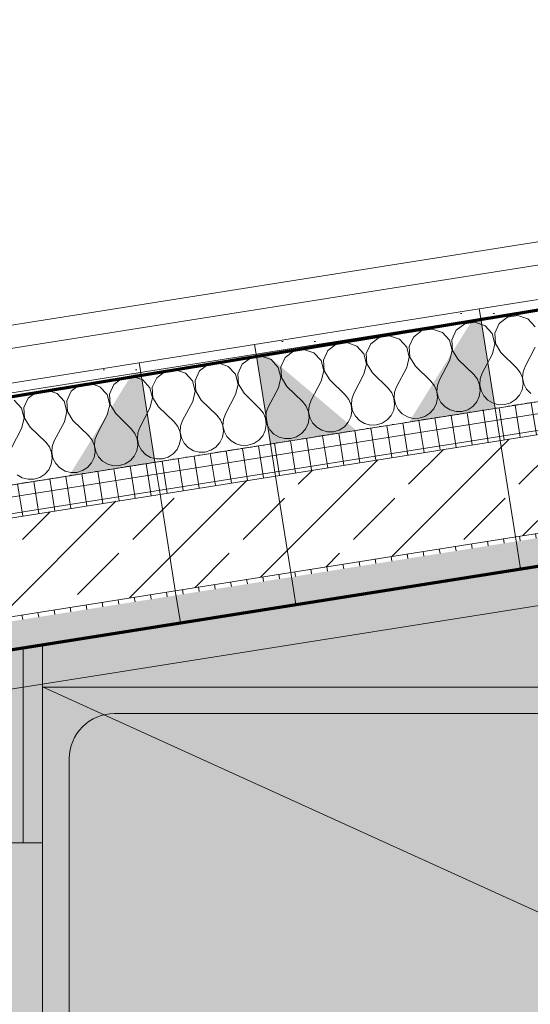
# Model space of a CAD drawing. Header units: millimetres. Extents: x 1523 to 73204, y -91281 to 10268.
# Tile 104 of 120: x 59096 to 59881, y -55233 to -53718. Entities that reach past the tile are written whole.
import ezdxf

# ---------------------------------------------------------------- set-up
doc = ezdxf.new("R2010")
doc.units = ezdxf.units.MM
doc.linetypes.add('CAx_nichtHalbton', pattern=[20001.0584, 10000, -0.5292, 10000, -0.5292])
doc.linetypes.add('IMPORT-STRICHPUNKT _7_', pattern=[20, 10, -5, 0, -5])
for name, color, linetype, lineweight, true_color in [('50 A--Möblierung', 7, 'Continuous', 13, 0x656565), ('50 A--Sanitäreinrichtung', 7, 'Continuous', 13, 0x656565), ('80 A--Raum', 7, 'Continuous', 13, 0x656565), ('90 A--Achsraster _1_50_', 7, 'IMPORT-STRICHPUNKT _7_', 13, 0x656565), ('Neubau_10 A--Wand innen _tragend_', 7, 'Continuous', 13, 0x656565), ('Neubau_20 A--Gründungsbelag', 7, 'Continuous', 13, 0x656565), ('Neubau_50 A--Sanitäreinrichtung _ Trennwand', 7, 'Continuous', 13, 0x656565), ('Sockelbeschichtung Sprühnebel', 7, 'Continuous', 13, 0x656565), ('Xref_706_5_--_ÜP_-1_000_16_Übersichtsplan UG_IFC 2025_01_13_dwg', 7, 'Continuous', 13, 0x767676), ('XX', 7, 'Continuous', 18, 0x804040)]:
    doc.layers.add(name, color=color, linetype=linetype, lineweight=lineweight, true_color=true_color)
doc.layers.add('Ax-50_BM-Bem', color=7, linetype='Continuous', lineweight=9)
doc.layers.add('Ax_BM-Bem', color=7, linetype='Continuous', lineweight=9)
doc.styles.add('ISOCPEUR_3', font='isocpeur.ttf', dxfattribs={"height": 90})
doc.dimstyles.new('KI_1_8_mm_Isocpeur__cm_m__Aufrundung_auf_5_mm_ELT_Gesamtbemaßung_1', dxfattribs={"dimscale": 304.8, "dimtxt": 89.638306, "dimasz": 0.492126, "dimexe": 0.295276, "dimexo": 0.0625, "dimgap": 0.049213, "dimtad": 1, "dimlfac": 0.001, "dimrnd": 0.005, "dimzin": 0, "dimdsep": 46, "dimtxsty": 'ISOCPEUR_3', "dimblk1": 'OBLIQUE', "dimblk2": 'OBLIQUE', "dimsah": 1, "dimcen": 0.09, "dimdle": 0.295276, "dimadec": 0, "dimazin": 0, "dimtfac": 1, "dimtdec": 4, "dimtix": 1, "dimtmove": 0, "dimatfit": 3, "dimfxl": 0.984252, "dimfxlon": 1, "dimtvp": 1, "dimtfill": 1, "dimtolj": 1, "dimtzin": 0, "dimlwd": 25, "dimlwe": 25, "dimarcsym": 2})
pattern_1 = [(275.336, (0, 0), (24.8916616, 2.324905), []), (5.336, (0, 0), (-2.324905, 24.8916616), [])]

# ---------------------------------------------------------------- blocks, each defined once
blk = doc.blocks.new('Xref_706_5_--_ÜP_-1_000_11_Übersichtsplan UG_IFC 2024_09_30_dwg_Duschwanne 02 27-41959593-SuD_-1UG gesamt Plot  - Blatt 7')
at = {"layer": '50 A--Sanitäreinrichtung', "color": 9, "true_color": 0xcbcbcb}
for p, q in [((110, 1059), (890, 1059)), ((41, 110), (41, 990)), ((959, 990), (959, 110)), ((890, 41), (110, 41))]:
    blk.add_line(p, q, dxfattribs=at)
at = {"layer": '50 A--Sanitäreinrichtung', "color": 9, "true_color": 0xcbcbcb, "flags": 128}
blk.add_lwpolyline([(0, 0), (1000, 0), (1000, 1100), (0, 1100)], close=True, dxfattribs=at)
at = {"layer": '50 A--Sanitäreinrichtung', "color": 9, "true_color": 0xcbcbcb}
blk.add_circle((170, 550), 16, dxfattribs=at)
for centre, start, end in [((110, 990), 90, 180), ((890, 990), 0, 90), ((110, 110), 180, 270), ((890, 110), 270, 0)]:
    blk.add_arc(centre, 69, start, end, dxfattribs=at)
blk = doc.blocks.new('Xref_706_5_--_ÜP_-1_000_11_Übersichtsplan UG_IFC 2024_09_30_dwg__X308-41959879-SuD_-1UG gesamt Plot  - Blatt 7')
at = {"layer": 'Neubau_10 A--Wand innen _tragend_', "color": 9, "true_color": 0xcbcbcb, "flags": 128}
for points in [[(46600.2, -72333.7), (46592.9, -72339.3), (46584.3, -72342.6), (46575.1, -72343.5), (46566.1, -72341.8), (46557.9, -72337.8), (46530.3, -72319)], [(46499, -72315.7), (46485.9, -72325.3), (46478.9, -72340), (46479.6, -72356.2), (46488, -72370.2), (46501.9, -72378.5), (46518.1, -72379.3), (46532.8, -72372.3), (46558.5, -72351.1)], [(46558.5, -72351.1), (46566.3, -72346.3), (46575.2, -72343.8), (46584.4, -72343.8), (46593.2, -72346.3), (46601, -72351.2), (46607.2, -72358), (46611.3, -72366.2), (46613, -72375.2), (46612.1, -72384.4), (46608.8, -72393), (46603.3, -72400.3), (46596, -72405.9), (46587.4, -72409.2), (46578.3, -72410.1), (46569.2, -72408.4), (46561, -72404.4), (46533.4, -72385.6), (46518.1, -72380), (46502.1, -72382.3), (46489, -72391.9), (46482, -72406.6), (46482.7, -72422.8), (46491.1, -72436.8), (46505, -72445.1), (46521.2, -72445.9), (46535.9, -72438.9), (46561.6, -72417.7)], [(46561.6, -72417.7), (46569.4, -72412.9), (46578.3, -72410.4), (46587.5, -72410.4), (46596.3, -72412.9), (46604.1, -72417.8), (46610.3, -72424.6), (46614.4, -72432.8), (46616.1, -72441.8), (46615.3, -72451), (46611.9, -72459.6), (46606.4, -72466.9), (46599.1, -72472.5), (46590.5, -72475.8), (46581.4, -72476.7), (46572.3, -72475), (46564.1, -72471), (46536.5, -72452.2), (46521.2, -72446.6), (46505.2, -72448.9), (46492.1, -72458.5), (46485.1, -72473.2), (46485.8, -72489.4), (46494.2, -72503.3), (46508.1, -72511.7), (46524.3, -72512.5), (46539, -72505.5), (46564.7, -72484.3)], [(46564.7, -72484.3), (46572.5, -72479.5), (46581.4, -72477), (46590.6, -72477), (46599.4, -72479.5), (46607.2, -72484.4), (46613.4, -72491.2), (46617.5, -72499.4), (46619.2, -72508.4), (46618.4, -72517.6), (46615, -72526.2), (46609.5, -72533.5), (46602.2, -72539.1), (46593.6, -72542.4), (46584.5, -72543.3), (46575.4, -72541.6), (46567.2, -72537.6), (46539.6, -72518.8), (46524.3, -72513.2), (46508.3, -72515.5), (46495.2, -72525.1), (46488.2, -72539.8), (46488.9, -72556), (46497.3, -72569.9), (46511.2, -72578.3), (46527.4, -72579.1), (46542.1, -72572.1), (46567.8, -72550.9)], [(46567.8, -72550.9), (46575.6, -72546.1), (46584.5, -72543.6), (46593.7, -72543.6), (46602.5, -72546.1), (46610.3, -72551), (46616.5, -72557.8), (46620.6, -72566), (46622.3, -72575), (46621.5, -72584.2), (46618.1, -72592.8), (46612.6, -72600.1), (46605.3, -72605.7), (46596.7, -72609), (46587.6, -72609.9), (46578.5, -72608.2), (46570.3, -72604.1), (46542.7, -72585.4), (46527.5, -72579.8), (46511.4, -72582.1), (46498.3, -72591.7), (46491.3, -72606.4), (46492, -72622.6), (46500.4, -72636.5), (46514.3, -72644.9), (46530.5, -72645.7), (46545.2, -72638.7), (46570.9, -72617.5)], [(46570.9, -72617.5), (46578.7, -72612.6), (46587.6, -72610.2), (46596.8, -72610.2), (46605.6, -72612.7), (46613.4, -72617.5), (46619.6, -72624.3), (46623.7, -72632.6), (46625.4, -72641.6), (46624.6, -72650.8), (46621.2, -72659.4), (46615.7, -72666.7), (46608.4, -72672.3), (46599.8, -72675.6), (46590.7, -72676.5), (46581.6, -72674.8), (46573.4, -72670.7), (46545.8, -72652), (46530.6, -72646.4), (46514.5, -72648.7), (46501.4, -72658.3), (46494.4, -72673), (46495.2, -72689.2), (46503.5, -72703.1), (46517.4, -72711.5), (46533.6, -72712.3), (46548.3, -72705.3), (46574, -72684.1)], [(46574, -72684.1), (46581.8, -72679.2), (46590.7, -72676.7), (46599.9, -72676.8), (46608.7, -72679.3), (46616.5, -72684.1), (46622.7, -72690.9), (46626.8, -72699.2), (46628.5, -72708.2), (46627.7, -72717.4), (46624.4, -72726), (46618.8, -72733.3), (46611.5, -72738.9), (46602.9, -72742.2), (46593.8, -72743.1), (46584.7, -72741.4), (46576.5, -72737.3), (46548.9, -72718.6), (46533.7, -72713), (46517.6, -72715.3), (46504.5, -72724.9), (46497.5, -72739.6), (46498.3, -72755.8), (46506.6, -72769.7), (46520.5, -72778.1), (46536.7, -72778.9), (46551.4, -72771.9), (46577.1, -72750.7)], [(46577.1, -72750.7), (46584.9, -72745.8), (46593.8, -72743.3), (46603, -72743.4), (46611.8, -72745.9), (46619.6, -72750.7), (46625.8, -72757.5), (46629.9, -72765.8), (46631.6, -72774.8), (46630.8, -72784), (46627.5, -72792.5), (46621.9, -72799.9), (46614.6, -72805.5), (46606, -72808.8), (46596.9, -72809.7), (46587.8, -72808), (46579.6, -72803.9), (46552, -72785.2), (46536.8, -72779.6), (46520.7, -72781.9), (46507.6, -72791.5), (46500.6, -72806.2), (46501.4, -72822.4), (46509.7, -72836.3), (46523.6, -72844.7), (46539.8, -72845.4), (46554.5, -72838.5), (46580.2, -72817.3), (46588, -72812.4), (46596.9, -72809.9), (46606.1, -72810), (46614.9, -72812.5), (46622.7, -72817.3), (46628.9, -72824.1), (46633, -72832.4), (46634.7, -72841.4), (46633.9, -72850.6), (46630.6, -72859.1), (46625, -72866.5), (46617.7, -72872), (46609.1, -72875.4), (46600, -72876.3), (46590.9, -72874.6), (46582.7, -72870.5), (46555.1, -72851.8), (46539.9, -72846.2), (46523.8, -72848.5), (46510.7, -72858.1), (46503.7, -72872.8), (46504.5, -72889), (46512.8, -72902.9), (46526.7, -72911.3), (46542.9, -72912), (46557.6, -72905.1), (46583.3, -72883.8)], [(46583.3, -72883.8), (46591.1, -72879), (46600, -72876.5), (46609.2, -72876.5), (46618, -72879.1), (46625.8, -72883.9), (46632, -72890.7), (46636.1, -72899), (46637.8, -72908), (46637, -72917.2), (46633.7, -72925.7), (46628.1, -72933.1), (46620.8, -72938.6), (46612.2, -72942), (46603.1, -72942.9), (46594, -72941.2), (46585.8, -72937.1), (46558.2, -72918.4), (46543, -72912.8), (46526.9, -72915.1), (46513.8, -72924.7), (46506.8, -72939.3), (46507.6, -72955.6), (46515.9, -72969.5), (46529.8, -72977.9), (46546, -72978.6), (46560.7, -72971.7), (46586.4, -72950.4)], [(46586.4, -72950.4), (46594.2, -72945.6), (46603.1, -72943.1), (46612.3, -72943.1), (46621.1, -72945.7), (46628.9, -72950.5), (46635.1, -72957.3), (46639.2, -72965.6), (46640.9, -72974.6), (46640.1, -72983.8), (46636.8, -72992.3), (46631.2, -72999.7), (46623.9, -73005.2), (46615.3, -73008.6), (46606.2, -73009.4), (46597.1, -73007.8), (46588.9, -73003.7), (46561.3, -72985), (46546.1, -72979.4), (46530, -72981.7), (46516.9, -72991.3), (46509.9, -73005.9), (46510.7, -73022.2), (46519, -73036.1), (46532.9, -73044.4), (46549.1, -73045.2), (46563.8, -73038.3), (46589.5, -73017)], [(46589.5, -73017), (46597.3, -73012.2), (46606.2, -73009.7), (46615.4, -73009.7), (46624.2, -73012.3), (46632, -73017.1), (46638.2, -73023.9), (46642.3, -73032.1), (46644, -73041.2), (46643.2, -73050.3), (46639.9, -73058.9), (46634.3, -73066.3), (46627, -73071.8), (46618.4, -73075.2), (46609.3, -73076), (46600.2, -73074.4), (46592, -73070.3), (46564.4, -73051.6), (46549.2, -73046), (46533.1, -73048.3), (46520, -73057.9), (46513, -73072.5), (46513.8, -73088.8), (46522.1, -73102.7), (46536, -73111), (46552.2, -73111.8), (46566.9, -73104.8), (46592.6, -73083.6)], [(46592.6, -73083.6), (46600.4, -73078.8), (46609.3, -73076.3), (46618.5, -73076.3), (46627.3, -73078.9), (46635.2, -73083.7), (46641.3, -73090.5), (46645.4, -73098.7), (46647.1, -73107.8), (46646.3, -73116.9), (46643, -73125.5), (46637.4, -73132.9)], [(46595.1, -73136.9), (46567.5, -73118.2), (46552.3, -73112.6), (46536.2, -73114.9), (46523.1, -73124.5)]]:
    blk.add_lwpolyline(points, dxfattribs=at)
blk = doc.blocks.new('Xref_706_5_--_ÜP_-1_000_11_Übersichtsplan UG_IFC 2024_09_30_dwg_Standard-Rastermarker_30-41960584-SuD_-1UG gesamt Plot  - Blatt 7')
at = {"layer": '90 A--Achsraster _1_50_', "color": 9, "true_color": 0xcbcbcb}
blk.add_line((0, 0), (53500.2, 0), dxfattribs=at)
blk = doc.blocks.new('Xref_706_5_--_ÜP_-1_000_16_Übersichtsplan UG_IFC 2025_01_13_dwg-35469238-SuD_-1UG gesamt Plot  - Blatt 7')
at = {"layer": '80 A--Raum', "true_color": 0xededed}
h = blk.add_hatch(color=7, dxfattribs=at)
h.paths.add_polyline_path([(61847.8, -73728.5), (62068.4, -70283.8), (50086.1, -69516.5), (50884.6, -78065), (53632.7, -78241), (53963.7, -73071.6), (56757.9, -73250.5), (56593.1, -75825.2), (61692.6, -76151.8), (61739, -75427.3)])
h.paths.add_polyline_path([(53389.3, -75051.4), (53380.5, -75188.6), (53360.3, -75112.2), (53390.1, -75039)])
h.paths.add_polyline_path([(53360.3, -75112.2), (53330.6, -75185.5), (53340.2, -75035.8), (53346.9, -75061.2)])
h.paths.add_polyline_path([(53400.4, -73035.5), (53400.4, -73035.5), (53375.5, -73033.9)])
h.paths.add_polyline_path([(53392.5, -73160.3), (53390.9, -73185.2), (53370.7, -73108.8), (53400.4, -73035.5), (53398.8, -73060.5)])
h.paths.add_polyline_path([(53370.7, -73108.8), (53341, -73182), (53350.5, -73032.3)])
at = {"layer": 'Neubau_10 A--Wand innen _tragend_', "true_color": 0xcbcbcb}
h = blk.add_hatch(dxfattribs=at)
h.set_pattern_fill('FP_4', color=9, style=0, pattern_type=2)
h.set_pattern_definition([(131.336, (0, 0), (90.10192, 79.25683), []), (131.336, (-45.05, -39.63), (90.10192, 79.25683), [90, -30])])
h.paths.add_polyline_path([(50391, -72858.5), (50061.7, -69333.3), (49912.3, -69347.3), (50241.6, -72872.5)])
h = blk.add_hatch(dxfattribs=at)
h.set_pattern_fill('FP_15', color=9, style=0, pattern_type=2)
h.set_pattern_definition(pattern_1)
h.paths.add_polyline_path([(50398.2, -72857.9), (50086.1, -69516.5), (50129.3, -69519.3), (50111.5, -69328.7), (50061.7, -69333.3), (50391, -72858.5)])
h = blk.add_hatch(dxfattribs=at)
h.set_pattern_fill('FP_15', color=9, style=0, pattern_type=2)
h.set_pattern_definition(pattern_1)
h.paths.add_polyline_path([(50241.6, -72872.5), (49912.3, -69347.3), (49862.6, -69351.9), (50191.8, -72877.1)])
h = blk.add_hatch(dxfattribs=at)
h.set_pattern_fill('FP_9', color=9, style=0, pattern_type=2)
h.set_pattern_definition([(86.336, (0, 0), (-86.42598, 5.53439), [0, -50]), (86.336, (-41.615, 27.72), (-86.42598, 5.53439), [0, -50])])
h.paths.add_polyline_path([(50052.4, -72890.2), (49723.2, -69365), (49708.2, -69366.4), (50037.5, -72891.6)])
at = {"layer": 'Neubau_10 A--Wand innen _tragend_', "true_color": 0xededed}
for points in [[(49948.8, -70275.6), (49936.4, -70142.3), (49797, -70155.3), (49798.2, -70168.2), (49857.1, -70210.2)], [(49968.9, -70490.7), (49956.5, -70357.4), (49828.3, -70490.9), (49829.5, -70503.8), (49838.4, -70502.9)], [(49998.1, -70803), (49985.6, -70669.6), (49846.3, -70682.6), (49847.5, -70695.6), (49968.9, -70782.2)]]:
    blk.add_hatch(color=7, dxfattribs=at).paths.add_polyline_path(points)
at = {"layer": '50 A--Möblierung', "color": 9, "true_color": 0xcbcbcb, "flags": 128}
blk.add_lwpolyline([(49876.5, -72110.8), (49630, -69472.3), (44153.9, -69983.8), (44400.3, -72622.4)], close=True, dxfattribs=at)
at = {"layer": '50 A--Sanitäreinrichtung', "color": 9, "true_color": 0xcbcbcb}
blk.add_line((50559.2, -70879.5), (50511.6, -71623.1), dxfattribs=at)
at = {"layer": '50 A--Sanitäreinrichtung', "color": 9, "true_color": 0xcbcbcb, "flags": 128}
blk.add_lwpolyline([(50319.7, -70864.2), (50889, -69798.4), (51317.7, -70928.1)], dxfattribs=at)
at = {"layer": 'Neubau_10 A--Wand innen _tragend_', "color": 9, "true_color": 0xcbcbcb, "flags": 128}
for points in [[(49434.9, -62623.1), (50391, -72858.5), (50946.8, -78809.5), (50948.2, -78824.5), (50594.8, -78857.5), (50593.4, -78842.6), (50455.3, -77364.6), (50427.4, -77065.9), (50442.4, -77064.5), (50581.7, -77051.5), (50631.5, -77046.8), (50780.9, -77032.9), (50830.7, -77028.2), (50795.3, -76650.1)], [(49285.6, -62637.1), (50241.6, -72872.5), (50191.8, -72877.1), (50747.7, -78828.1)], [(50191.8, -72877.1), (49862.6, -69351.9), (49763.1, -68287.3), (49812.9, -68282.6), (49962.2, -68268.7), (50012, -68264), (49984.1, -67965.3)], [(49782.1, -70156.7), (49708.2, -69366.4), (49723.2, -69365), (50052.4, -72890.2), (50608.3, -78841.2), (50996.6, -78804.9), (50941.9, -78219)], [(49831.3, -70684), (49814.6, -70505.2), (49829.5, -70503.8), (49968.9, -70490.7), (50018.7, -70486.1), (50168.1, -70472.1), (50217.9, -70467.5), (50185.3, -70119), (50129.3, -69519.3)], [(50185.3, -70119), (50135.5, -70123.7), (49986.2, -70137.6), (49936.4, -70142.3), (49797, -70155.3), (49782.1, -70156.7), (49814.6, -70505.2)], [(50217.9, -70467.5), (50234.6, -70646.4), (50267.1, -70994.9), (50217.3, -70999.5), (50068, -71013.5), (50018.2, -71018.1), (49878.8, -71031.1), (49863.9, -71032.5), (50037.5, -72891.6), (50146.5, -74058.9)], [(50234.6, -70646.4), (50184.8, -70651), (50035.4, -70665), (49985.6, -70669.6), (49846.3, -70682.6), (49831.3, -70684), (49863.9, -71032.5)]]:
    blk.add_lwpolyline(points, dxfattribs=at)
at = {"layer": 'Neubau_20 A--Gründungsbelag', "color": 9, "true_color": 0xcbcbcb, "flags": 128}
for points in [[(40866.5, -101159.7), (44464.2, -101453.2), (45770.7, -81049.4), (50986.4, -81383.3), (50934.6, -80829.4), (51183.5, -80806.2), (50996.6, -78804.9), (50747.7, -78828.1), (49235.8, -62641.7), (49484.7, -62618.5), (49297.8, -60617.2), (49048.9, -60640.4), (48955.9, -59644.8), (49204.8, -59621.5), (49172, -59270.7)], [(54007.1, -73074.4), (54203.3, -70010.6), (50151.2, -69751.2), (50440.3, -72846)]]:
    blk.add_lwpolyline(points, dxfattribs=at)
at = {"layer": 'Neubau_50 A--Sanitäreinrichtung _ Trennwand', "color": 9, "true_color": 0xcbcbcb, "flags": 128}
blk.add_lwpolyline([(50257.3, -70890.3), (50557.3, -70909.5), (50559.2, -70879.5), (50254.5, -70860)], close=True, dxfattribs=at)
at = {"layer": 'Sockelbeschichtung Sprühnebel', "color": 9, "true_color": 0xcbcbcb, "flags": 128}
for points in [[(48858.9, -59250.7), (49704.3, -68302.4), (49558.7, -68315.5), (50764.2, -81309), (45714.7, -80985.6), (44313.5, -101380.7), (44793.2, -101480), (46060.3, -81378.5), (50740.5, -81678.2), (51335.7, -81716.3), (61398.8, -82360.7), (61422.5, -81991.4), (51293.6, -81342.9)], [(51293.6, -81342.9), (50078.5, -68327.4), (49305.9, -60062.4), (62631.7, -60915.6), (62655.4, -60546.4), (49271.1, -59689.4), (49232.4, -59274.6)]]:
    blk.add_lwpolyline(points, dxfattribs=at)
for name, p, rotation in [('Xref_706_5_--_ÜP_-1_000_11_Übersichtsplan UG_IFC 2024_09_30_dwg_Standard-Rastermarker_30-41960584-SuD_-1UG gesamt Plot  - Blatt 7', (53895, -112522.9), 95.33628353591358), ('Xref_706_5_--_ÜP_-1_000_11_Übersichtsplan UG_IFC 2024_09_30_dwg__X308-41959879-SuD_-1UG gesamt Plot  - Blatt 7', (0, 0), 2.668141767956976)]:
    blk.add_blockref(name, p, dxfattribs=dict(rotation=rotation))
at = {"extrusion": (0, 0, -1), "zscale": -0.9999999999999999, "rotation": 3.663716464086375}
blk.add_blockref('Xref_706_5_--_ÜP_-1_000_11_Übersichtsplan UG_IFC 2024_09_30_dwg_Duschwanne 02 27-41959593-SuD_-1UG gesamt Plot  - Blatt 7', (-51317.7, -70928.1), dxfattribs=at)
blk = doc.blocks.new('DIMBLOCK45-SuD_-1UG gesamt Plot  - Blatt 7')
at = {"layer": 'Ax-50_BM-Bem', "lineweight": 25}
for p, q in [((59921.8, -53099.4), (60121.6, -54361.1)), ((59935.9, -53188.2), (59850.1, -53125.9)), ((60232.2, -53141.3), (59847, -53202.3)), ((59935.9, -53188.2), (60232.2, -53141.3)), ((59935.9, -53188.2), (60021.7, -53250.6)), ((60107.6, -54272.2), (60021.7, -54209.9)), ((60351.6, -54233.6), (60018.7, -54286.3)), ((60107.6, -54272.2), (60351.6, -54233.6)), ((60107.6, -54272.2), (60193.4, -54334.6))]:
    blk.add_line(p, q, dxfattribs=at)
at = {"layer": 'Ax-50_BM-Bem', "color": 0, "lineweight": 25, "insert": (60138.3, -53618.8), "char_height": 90, "width": 220.506, "attachment_point": 1, "rotation": 279, "line_spacing_factor": 1.149209, "style": 'ISOCPEUR_3', "bg_fill": 3, "box_fill_scale": 1.25, "bg_fill_color": 256, "bg_fill_true_color": 13158600, "bg_fill_transparency": 0}
blk.add_mtext('1,10', dxfattribs=at)
blk = doc.blocks.new('_Oblique')
at = {"color": 0, "linetype": 'ByBlock', "lineweight": -2}
blk.add_line((-0.5, -0.5), (0.5, 0.5), dxfattribs=at)

msp = doc.modelspace()

# ---------------------------------------------------------------- linework, layer by layer
at = {"layer": 'XX', "color": 7, "linetype": 'CAx_nichtHalbton', "lineweight": 70, "true_color": 0xffffff}
for p, q in [((60586.59, -54051.512), (48844.078, -55981.127)), ((51958.31, -55816.067), (60472.184, -54467.601))]:
    msp.add_line(p, q, dxfattribs=at)

# ---------------------------------------------------------------- block references
at = {"layer": 'Xref_706_5_--_ÜP_-1_000_16_Übersichtsplan UG_IFC 2025_01_13_dwg', "color": 9, "true_color": 0xcbcbcb, "rotation": 273.6637164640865}
msp.add_blockref('Xref_706_5_--_ÜP_-1_000_16_Übersichtsplan UG_IFC 2025_01_13_dwg-35469238-SuD_-1UG gesamt Plot  - Blatt 7', (126634.737, 0), dxfattribs=at)

# ---------------------------------------------------------------- next in the draw order: dimensions: what is measured, and where the dimension line sits
at = {"layer": 'Ax_BM-Bem', "lineweight": 25}
dim = msp.add_linear_dim(base=(60107.558, -54272.238), p1=(60232.177, -53141.319), p2=(60351.563, -54233.591), angle=279, dimstyle='KI_1_8_mm_Isocpeur__cm_m__Aufrundung_auf_5_mm_ELT_Gesamtbemaßung_1', override={"dimpost": '<>', "dimfxl": 1098.7778}, dxfattribs=at)
dim.commit()
dim.dimension.update_dxf_attribs({"geometry": 'DIMBLOCK45-SuD_-1UG gesamt Plot  - Blatt 7', "text_midpoint": (60080.975, -53720.857)})

doc.saveas('drawing.dxf')
